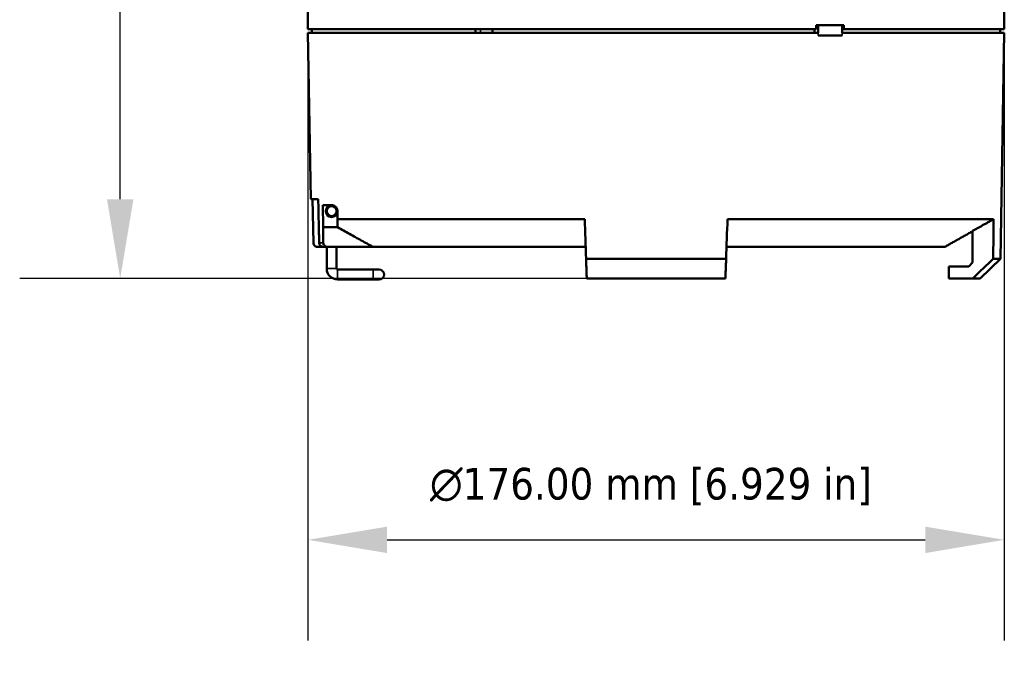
# Model space of a CAD drawing. Header units: millimetres. Extents: x 40 to 2195, y 40 to 1687.
# Tile 149 of 185: x 1382 to 1631, y 603 to 766. Entities that reach past the tile are written whole.
import ezdxf

# ---------------------------------------------------------------- set-up
doc = ezdxf.new("R2010")
doc.units = ezdxf.units.MM
doc.header["$LTSCALE"] = 8
for name, color, linetype, lineweight in [('Dimension (ISO)', 7, 'Continuous', 25), ('Visible (ISO)', 7, 'Continuous', 50), ('Visible Narrow (ISO)', 7, 'Continuous', 35)]:
    doc.layers.add(name, color=color, linetype=linetype, lineweight=lineweight)
doc.styles.add('Note Text (ANSI)', font='tahoma.ttf')
doc.dimstyles.new('Default (ISO)', dxfattribs={"dimscale": 8, "dimtxt": 1, "dimasz": 2.5, "dimexe": 3.175, "dimexo": 0, "dimgap": 0.762, "dimtad": 1, "dimrnd": 1e-08, "dimzin": 0, "dimdsep": 46, "dimtxsty": 'Note Text (ANSI)', "dimcen": 0.09, "dimdle": 10, "dimclrd": 1, "dimclre": 1, "dimclrt": 1, "dimazin": 0, "dimtfac": 3.5052, "dimtmove": 0, "dimatfit": 3, "dimfxl": 1, "dimtolj": 1, "dimtzin": 0, "dimlwd": -1, "dimlwe": -1, "dimarcsym": 0})

# ---------------------------------------------------------------- blocks, each defined once
blk = doc.blocks.new('*D12')
at = {"layer": 'Defpoints', "color": 0, "transparency": 16777216}
for p in [(1454.91, 762.72), (1630.91, 762.72), (1630.91, 634.72)]:
    blk.add_point(p, dxfattribs=at)
at = {"layer": 'Dimension (ISO)', "color": 1, "transparency": 16777216}
for p, q in [((1454.91, 762.72), (1454.91, 609.32)), ((1630.91, 762.72), (1630.91, 609.32)), ((1474.91, 634.72), (1610.91, 634.72))]:
    blk.add_line(p, q, dxfattribs=at)
for points in [[(1474.91, 638.05), (1474.91, 631.38), (1454.91, 634.72)], [(1610.91, 638.05), (1610.91, 631.38), (1630.91, 634.72)]]:
    blk.add_solid(points, dxfattribs=at)
at = {"layer": 'Dimension (ISO)', "color": 1, "transparency": 16777216, "insert": (1485.74, 652.9), "char_height": 8, "attachment_point": 1, "style": 'Note Text (ANSI)'}
blk.add_mtext('\\A1;{\\fAIGDT|b0|i0;\\H8.0000;\\ln}\\fTahoma|b0|i0;\\H8.0000;176.00 mm [6.929 in]', dxfattribs=at)
blk = doc.blocks.new('*D13')
at = {"layer": 'Defpoints', "color": 0, "transparency": 16777216}
for p in [(1407.47, 939.22), (1470.18, 939.22), (1525.39, 700.72)]:
    blk.add_point(p, dxfattribs=at)
at = {"layer": 'Dimension (ISO)', "color": 1, "transparency": 16777216}
for p, q in [((1470.18, 939.22), (1382.07, 939.22)), ((1407.47, 720.72), (1407.47, 919.22)), ((1525.39, 700.72), (1382.07, 700.72))]:
    blk.add_line(p, q, dxfattribs=at)
for points in [[(1404.14, 919.22), (1410.81, 919.22), (1407.47, 939.22)], [(1404.14, 720.72), (1410.81, 720.72), (1407.47, 700.72)]]:
    blk.add_solid(points, dxfattribs=at)
at = {"layer": 'Dimension (ISO)', "color": 1, "transparency": 16777216, "insert": (1390.91, 767.41), "char_height": 8, "attachment_point": 1, "rotation": 90, "style": 'Note Text (ANSI)'}
blk.add_mtext('\\A1;238.50 mm [9.390 in]', dxfattribs=at)

msp = doc.modelspace()

# ---------------------------------------------------------------- linework, layer by layer
at = {"layer": 'Visible (ISO)'}
for p, q in [((1454.91, 763.718), (1454.91, 768.5)), ((1630.91, 763.718), (1630.91, 768.5)), ((1583.4, 763.718), (1583.4, 764.718)), ((1590.328, 764.718), (1583.4, 764.718)), ((1583.844, 762.718), (1583.844, 764.718)), ((1589.906, 764.718), (1583.844, 764.718)), ((1589.906, 762.718), (1589.906, 764.718)), ((1590.328, 763.718), (1590.328, 764.718)), ((1583.4, 763.718), (1454.91, 763.718)), ((1454.91, 762.718), (1583.844, 762.718)), ((1455.643, 720.718), (1454.91, 762.718)), ((1455.946, 763.718), (1455.946, 762.718)), ((1497.263, 763.718), (1497.263, 762.718)), ((1501.593, 763.718), (1501.593, 762.718)), ((1582.9, 763.718), (1582.9, 762.718)), ((1589.901, 762.118), (1583.839, 762.118)), ((1589.906, 763.718), (1590.328, 763.718)), ((1589.906, 762.718), (1630.91, 762.718)), ((1630.91, 763.718), (1590.328, 763.718)), ((1629.874, 763.718), (1629.874, 762.718)), ((1629.915, 705.717), (1630.91, 762.718)), ((1457.519, 720.718), (1455.643, 720.718)), ((1456.108, 720.718), (1456.301, 709.7)), ((1458.767, 713.668), (1458.667, 719.218)), ((1460.91, 719.218), (1458.667, 719.218)), ((1460.16, 718.718), (1460.079, 718.718)), ((1460.16, 716.718), (1460.079, 716.718)), ((1461.74, 718.718), (1461.66, 718.718)), ((1461.74, 716.718), (1461.66, 716.718)), ((1462.41, 715.717), (1462.41, 717.718)), ((1462.41, 715.717), (1524.861, 715.717)), ((1462.41, 713.668), (1462.41, 715.717)), ((1560.958, 715.717), (1628.206, 715.717)), ((1458.767, 713.668), (1462.41, 713.668)), ((1622.91, 712.716), (1622.91, 704.718)), ((1458.783, 708.718), (1457.307, 708.718)), ((1458.783, 708.718), (1459.828, 708.718)), ((1459.66, 703.218), (1459.66, 708.718)), ((1471.304, 708.718), (1459.828, 708.718)), ((1462.16, 703.218), (1462.16, 708.718)), ((1471.304, 708.718), (1525.106, 708.718)), ((1560.714, 708.718), (1615.893, 708.718)), ((1560.609, 705.717), (1525.21, 705.717)), ((1622.91, 704.718), (1621.91, 703.718)), ((1624.827, 700.718), (1629.915, 705.717)), ((1628.101, 705.717), (1629.915, 705.717)), ((1471.41, 702.968), (1462.41, 702.968)), ((1472.91, 702.968), (1471.41, 702.968)), ((1621.91, 703.718), (1616.91, 703.718)), ((1616.91, 703.718), (1616.91, 700.718)), ((1471.41, 700.468), (1462.41, 700.468)), ((1471.41, 700.468), (1472.91, 700.468)), ((1560.431, 700.718), (1525.389, 700.718)), ((1622.936, 700.718), (1616.91, 700.718)), ((1622.936, 700.718), (1624.827, 700.718))]:
    msp.add_line(p, q, dxfattribs=at)
for radius in [1.3, 1.25]:
    msp.add_circle((1460.91, 717.718), radius, dxfattribs=at)
for centre, radius, start, end in [((1460.91, 717.718), 1.5, 90, 0), ((1460.088, 719.196), 0.49, 267.32162, 277.08664), ((1460.088, 716.239), 0.49, 82.91192, 92.67729), ((1461.731, 719.196), 0.49, 262.90973, 272.67791), ((1461.731, 716.239), 0.49, 87.32172, 97.08646), ((1462.41, 703.218), 2.75, 180, 270), ((1462.41, 703.218), 0.25, 180, 270), ((1472.91, 701.718), 1.25, 270, 90)]:
    msp.add_arc(centre, radius, start, end, dxfattribs=at)
msp.add_ellipse((1458.78, 709.718), major_axis=(-1.021, 0.07), ratio=0.9774506, start_param=0.0879469, end_param=1.6407398, dxfattribs=at)
for points in [[(1457.757, 709.7), (1457.73, 710.922), (1457.678, 713.368), (1457.599, 717.04), (1457.546, 719.491), (1457.519, 720.718)], [(1460.127, 718.692), (1460.134, 718.698), (1460.141, 718.704), (1460.149, 718.71)], [(1461.693, 716.743), (1461.685, 716.737), (1461.678, 716.732), (1461.67, 716.726)], [(1525.21, 705.717), (1525.094, 709.05), (1524.978, 712.383), (1524.861, 715.717)], [(1560.958, 715.717), (1560.842, 712.383), (1560.725, 709.05), (1560.609, 705.717)], [(1628.101, 705.717), (1628.136, 709.05), (1628.171, 712.383), (1628.206, 715.717)], [(1458.802, 709.7), (1458.79, 711.023), (1458.778, 712.346), (1458.767, 713.668)], [(1462.41, 713.668), (1463.433, 713.096), (1465.457, 711.967), (1468.422, 710.317), (1470.351, 709.246), (1471.304, 708.718)], [(1525.389, 700.718), (1525.369, 701.263), (1525.33, 702.361), (1525.271, 704.028), (1525.231, 705.152), (1525.21, 705.717)], [(1560.609, 705.717), (1560.589, 705.152), (1560.549, 704.028), (1560.489, 702.361), (1560.45, 701.263), (1560.431, 700.718)], [(1622.936, 700.718), (1623.501, 701.263), (1624.635, 702.361), (1626.357, 704.027), (1627.517, 705.152), (1628.101, 705.717)]]:
    msp.add_open_spline(points, degree=3, dxfattribs=at)
for points, knots in [([(1460.91, 719.218), (1461.229, 719.218), (1461.624, 719.114), (1462.079, 718.674), (1462.227, 718.488), (1462.344, 718.161), (1462.367, 718.084), (1462.399, 717.918), (1462.408, 717.828), (1462.41, 717.734), (1462.41, 717.726), (1462.41, 717.718)], [0.50373899, 0.50373899, 0.50373899, 0.50373899, 0.78139543, 0.78139543, 0.88763501, 0.88763501, 0.91341664, 0.91341664, 0.93919828, 0.93919828, 0.94159606, 0.94159606, 0.94159606, 0.94159606]), ([(1456.301, 709.7), (1456.304, 709.581), (1456.333, 709.444), (1456.425, 709.222), (1456.508, 709.099), (1456.683, 708.924), (1456.807, 708.841), (1457.036, 708.747), (1457.182, 708.718), (1457.307, 708.718)], [-0.59228745, -0.59228745, -0.59228745, -0.59228745, -0.5570587, -0.5570587, -0.51999696, -0.51999696, -0.48281054, -0.48281054, -0.44551818, -0.44551818, -0.44551818, -0.44551818]), ([(1458.802, 709.7), (1458.803, 709.582), (1458.831, 709.447), (1458.922, 709.225), (1459.005, 709.102), (1459.183, 708.927), (1459.31, 708.844), (1459.546, 708.747), (1459.699, 708.718), (1459.828, 708.718)], [-0.60159383, -0.60159383, -0.60159383, -0.60159383, -0.56670193, -0.56670193, -0.52961195, -0.52961195, -0.49172602, -0.49172602, -0.45297021, -0.45297021, -0.45297021, -0.45297021])]:
    msp.add_open_spline(points, degree=3, knots=knots, dxfattribs=at)
for points, weights in [([(1622.91, 712.716), (1625.476, 714.168), (1628.206, 715.717)], [1.00689429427, 1.00493041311, 1.00197919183]), ([(1615.894, 708.718), (1619.249, 710.602), (1622.91, 712.667)], [1.0013341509, 1.0035512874, 1.00376422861])]:
    msp.add_rational_spline(points, weights, degree=2, dxfattribs=at)
at = {"layer": 'Visible Narrow (ISO)'}
for p, q in [((1498.495, 762.718), (1498.495, 763.718)), ((1583.841, 762.118), (1583.844, 762.718)), ((1589.906, 762.718), (1589.904, 762.118)), ((1457.757, 709.7), (1458.802, 709.7)), ((1462.16, 703.218), (1459.66, 703.218)), ((1462.41, 702.968), (1462.41, 700.468)), ((1471.41, 702.968), (1471.41, 700.468))]:
    msp.add_line(p, q, dxfattribs=at)
for centre, major_axis, ratio, start_param, end_param in [((1459.233, 718.218), (0.479, -0.143), 0.1430411, 0.0044139, 0.4493739), ((1459.233, 717.218), (0.479, 0.143), 0.1430021, 5.8338422, 6.2800125), ((1459.72, 719.001), (0.34, -0.367), 0.5968004, 5.8595512, 6.2830845), ((1459.72, 716.434), (0.34, 0.367), 0.5967468, 6.2831829, 6.7068274), ((1462.099, 719.001), (-0.34, -0.367), 0.5967473, 6.2831793, 6.7068265), ((1462.099, 716.434), (-0.34, 0.367), 0.5968004, 5.8595513, 6.2830849), ((1462.587, 718.218), (-0.479, -0.143), 0.1429485, 5.8338279, 6.278991), ((1462.587, 717.218), (-0.479, 0.143), 0.1430366, 6.2831739, 6.7325138)]:
    msp.add_ellipse(centre, major_axis=major_axis, ratio=ratio, start_param=start_param, end_param=end_param, dxfattribs=at)

# ---------------------------------------------------------------- dimensions: what is measured, and where the dimension line sits
at = {"layer": 'Dimension (ISO)', "color": 1, "true_color": 0xff0000}
for base, p1, p2, angle, text, picture, middle in [((1407.475, 939.218), (1525.389, 700.718), (1470.181, 939.218), 270, '<> mm [9.390 in]', '*D13', (1407.475, 819.968)), ((1630.91, 634.718), (1454.91, 762.718), (1630.91, 762.718), 180, '{\\fAIGDT|b0|i0;\\H8.0000;\\ln}\\fTahoma|b0|i0;\\H8.0000;<> mm [6.929 in]', '*D12', (1542.91, 634.718))]:
    dim = msp.add_linear_dim(base=base, p1=p1, p2=p2, angle=angle, text=text, dimstyle='Default (ISO)', override={"dimgap": 0.762, "dimdec": 2, "dimpost": '', "dimtol": 0, "dimlim": 0, "dimtp": 0, "dimtm": 0, "dimtdec": 2, "dimtofl": 0, "dimatfit": 1}, dxfattribs=at)
    dim.commit()
    dim.dimension.update_dxf_attribs({"geometry": picture, "text_midpoint": middle, "dimtype": 160})

doc.saveas('drawing.dxf')
